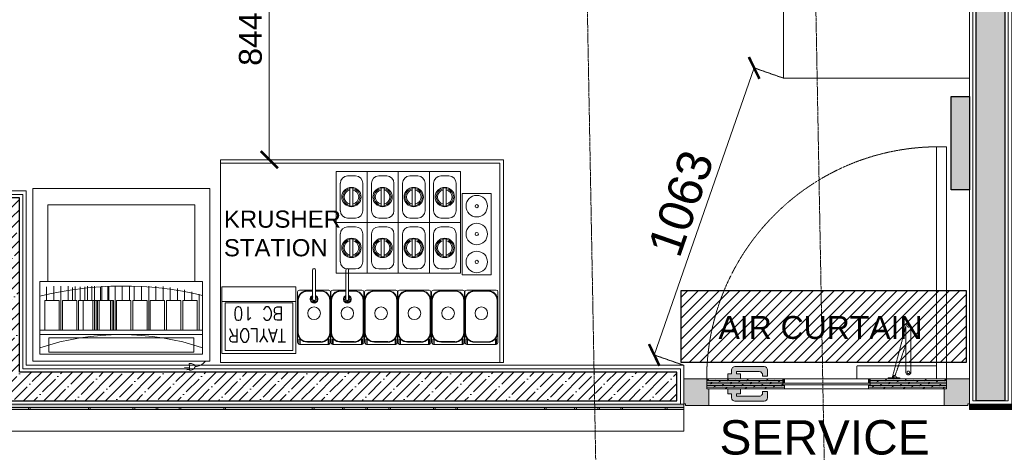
# Model space of a CAD drawing. Header units: millimetres. Extents: x 508219 to 745096, y 311341 to 352167.
# Tile 6 of 46: x 518030 to 521477, y 339304 to 340817. Entities that reach past the tile are written whole.
import ezdxf
from ezdxf.enums import TextEntityAlignment as Align

# ---------------------------------------------------------------- set-up
doc = ezdxf.new("R2010")
doc.units = ezdxf.units.MM
doc.header["$PDMODE"] = 34
for name, pattern in [('( Hidden )', [0.375, 0.25, -0.125]), ('ACAD_ISO02W100', [15, 12, -3]), ('DASHED2', [0.375, 0.25, -0.125])]:
    doc.linetypes.add(name, pattern=pattern)
doc.layers.get('0').update_dxf_attribs({"color": 252})
for name, color, linetype, lineweight in [('01_TEXT', 7, 'Continuous', 5), ('02_EQUIPMENT', 124, 'Continuous', 0), ('02_EQUIPMENT-TEXT', 7, 'Continuous', 0), ('A-Dimension', 42, 'Continuous', 9), ('A-DOOR', 8, 'Continuous', 9), ('A-WALL', 12, 'Continuous', 30), ('A-Wall Hatch', 8, 'Continuous', 5), ('A-WORK-COUNTER', 180, 'Continuous', 5), ('Facade Paneling', 10, 'Continuous', 5), ('PLASTER', 252, 'Continuous', 9), ('TILE', 44, 'Continuous', 0)]:
    doc.layers.add(name, color=color, linetype=linetype, lineweight=lineweight)
doc.layers.add('Air Curtain', color=7, linetype='Continuous', true_color=0xcc0000)
doc.layers.add('Beam', color=7, linetype='ACAD_ISO02W100', lineweight=13, true_color=0x3f7f00)
doc.layers.add('EQUIPMENT', color=103, linetype='Continuous')
doc.layers.add('FOH-Dimension', color=8, linetype='Continuous')
doc.styles.add('ABHI', font='ROMANS.shx', dxfattribs={"height": 10})
doc.styles.add('arr-1', font='arial.ttf')
doc.styles.add('PDF Arial', font='arial.ttf')
doc.styles.get("Standard").update_dxf_attribs({"font": 'arial.ttf'})
doc.dimstyles.new('DIM-60', dxfattribs={"dimtxt": 120, "dimasz": 60, "dimexe": 5, "dimexo": 0, "dimgap": 25, "dimtad": 1, "dimdec": 0, "dimzin": 0, "dimdsep": 46, "dimtxsty": 'Standard', "dimblk": 'ARCHTICK', "dimcen": 0.09, "dimclrd": 256, "dimclre": 252, "dimclrt": 256, "dimadec": 0, "dimazin": 0, "dimtfac": 1, "dimtdec": 0, "dimtofl": 0, "dimtmove": 0, "dimatfit": 3, "dimfxl": 0, "dimtolj": 1, "dimtzin": 0, "dimlwd": -1, "dimlwe": 0, "dimarcsym": 0})
pattern_1 = [(45, (-2916883.187, 194995.827), (-35.9210245, 35.9210245), []), (45, (-2916847.266, 194995.827), (-35.9210245, 35.9210245), [63.5, -12.7, 0, -12.7])]

# ---------------------------------------------------------------- blocks, each defined once
blk = doc.blocks.new('PPSIMCHNNEEE')
at = {"color": 0, "linetype": 'ByBlock', "lineweight": -2}
for p, q in [((48976.93, 22929.18, 0), (48976.83, 22930.11, 0)), ((48976.84, 22929.97, 0), (48977.24, 22930.02, 0)), ((48976.88, 22929.66, 0), (48977.58, 22929.73, 0)), ((48976.91, 22929.34, 0), (48977.3, 22929.38, 0)), ((48974.09, 22905.06, 0), (48974.09, 22928.86, 0)), ((48998.5, 22928.86, 0), (48974.09, 22928.86, 0)), ((48974.09, 22905.06, 0), (48974.09, 22928.86, 0)), ((48975.08, 22927.87, 0), (48975.08, 22917.89, 0)), ((48997.51, 22927.87, 0), (48975.08, 22927.87, 0)), ((48997.51, 22927.87, 0), (48997.51, 22917.89, 0)), ((48998.5, 22905.06, 0), (48998.5, 22928.86, 0)), ((48976.3, 22927.58, 0), (48996.29, 22927.58, 0)), ((48976.3, 22925.61, 0), (48976.3, 22927.58, 0)), ((48996.29, 22925.61, 0), (48996.29, 22927.58, 0)), ((48975.08, 22925.17, 0), (48997.51, 22925.17, 0)), ((48996.29, 22925.61, 0), (48976.3, 22925.61, 0)), ((48975.08, 22924.57, 0), (48997.51, 22924.57, 0)), ((48997.51, 22924.57, 0), (48975.08, 22924.57, 0)), ((48975.08, 22917.89, 0), (48997.51, 22917.89, 0)), ((48976.15, 22917.89, 0), (48976.15, 22907.3, 0)), ((48996.43, 22917.89, 0), (48996.43, 22907.3, 0)), ((48976.15, 22907.3, 0), (48996.43, 22907.3, 0)), ((48974.09, 22905.06, 0), (48998.5, 22905.06, 0))]:
    blk.add_line(p, q, dxfattribs=at)
at = {"color": 254, "linetype": 'ByBlock', "lineweight": -2, "true_color": 0xcccccc}
for p, q in [((48975.58, 22919.6, 0), (48975.58, 22924.57, 0)), ((48975.84, 22924.57, 0), (48975.84, 22920.48, 0)), ((48977.82, 22920.48, 0), (48977.82, 22924.57, 0)), ((48978.1, 22920.48, 0), (48978.1, 22924.57, 0)), ((48980.08, 22920.48, 0), (48980.08, 22924.57, 0)), ((48980.32, 22920.48, 0), (48980.32, 22924.57, 0)), ((48982.3, 22920.48, 0), (48982.3, 22924.57, 0)), ((48982.52, 22918.5, 0), (48982.52, 22924.57, 0)), ((48982.74, 22920.48, 0), (48982.74, 22924.57, 0)), ((48984.72, 22920.48, 0), (48984.72, 22924.57, 0)), ((48984.96, 22920.48, 0), (48984.96, 22924.57, 0)), ((48986.94, 22920.48, 0), (48986.94, 22924.57, 0)), ((48987.16, 22918.5, 0), (48987.16, 22924.57, 0)), ((48987.38, 22920.48, 0), (48987.38, 22924.57, 0)), ((48987.55, 22920.48, 0), (48987.55, 22924.57, 0)), ((48987.78, 22920.48, 0), (48987.78, 22924.57, 0)), ((48989.36, 22920.48, 0), (48989.36, 22924.57, 0)), ((48989.58, 22920.48, 0), (48989.58, 22924.57, 0)), ((48989.76, 22920.48, 0), (48989.76, 22924.57, 0)), ((48989.98, 22918.5, 0), (48989.98, 22924.57, 0)), ((48990.2, 22920.48, 0), (48990.2, 22924.57, 0)), ((48991.56, 22920.48, 0), (48991.56, 22924.57, 0)), ((48992.18, 22920.48, 0), (48992.18, 22924.57, 0)), ((48992.42, 22920.48, 0), (48992.42, 22924.57, 0)), ((48994.4, 22920.48, 0), (48994.4, 22924.57, 0)), ((48994.62, 22918.5, 0), (48994.62, 22924.57, 0)), ((48994.84, 22920.48, 0), (48994.84, 22924.57, 0)), ((48996.82, 22920.48, 0), (48996.82, 22924.57, 0)), ((48975.84, 22920.48, 0), (48977.82, 22920.48, 0)), ((48976.57, 22919.3, 0), (48976.57, 22920.48, 0)), ((48977.56, 22919.04, 0), (48977.56, 22920.48, 0)), ((48978.1, 22920.48, 0), (48980.08, 22920.48, 0)), ((48978.55, 22918.84, 0), (48978.55, 22920.48, 0)), ((48979.54, 22918.68, 0), (48979.54, 22920.48, 0)), ((48979.54, 22918.99, 0), (48979.54, 22920.48, 0)), ((48980.32, 22920.48, 0), (48982.3, 22920.48, 0)), ((48980.54, 22918.57, 0), (48980.54, 22920.48, 0)), ((48981.53, 22918.51, 0), (48981.53, 22920.48, 0)), ((48984.72, 22920.48, 0), (48982.74, 22920.48, 0)), ((48983.51, 22918.53, 0), (48983.51, 22920.48, 0)), ((48984.5, 22918.61, 0), (48984.5, 22920.48, 0)), ((48984.96, 22920.48, 0), (48986.94, 22920.48, 0)), ((48985.18, 22918.57, 0), (48985.18, 22920.48, 0)), ((48986.17, 22918.51, 0), (48986.17, 22920.48, 0)), ((48989.36, 22920.48, 0), (48987.38, 22920.48, 0)), ((48991.56, 22920.48, 0), (48987.55, 22920.48, 0)), ((48987.78, 22920.48, 0), (48989.76, 22920.48, 0)), ((48988, 22918.57, 0), (48988, 22920.48, 0)), ((48988.15, 22918.53, 0), (48988.15, 22920.48, 0)), ((48988.99, 22918.51, 0), (48988.99, 22920.48, 0)), ((48989.14, 22918.61, 0), (48989.14, 22920.48, 0)), ((48991.56, 22920.48, 0), (48989.58, 22920.48, 0)), ((48992.18, 22920.48, 0), (48990.2, 22920.48, 0)), ((48990.35, 22918.53, 0), (48990.35, 22920.48, 0)), ((48990.97, 22918.53, 0), (48990.97, 22920.48, 0)), ((48991.34, 22918.61, 0), (48991.34, 22920.48, 0)), ((48991.97, 22918.61, 0), (48991.97, 22920.48, 0)), ((48992.42, 22920.48, 0), (48994.4, 22920.48, 0)), ((48992.64, 22918.57, 0), (48992.64, 22920.48, 0)), ((48993.01, 22918.68, 0), (48993.01, 22920.48, 0)), ((48993.01, 22918.99, 0), (48993.01, 22920.48, 0)), ((48993.63, 22918.51, 0), (48993.63, 22920.48, 0)), ((48996.82, 22920.48, 0), (48994.84, 22920.48, 0)), ((48995.61, 22918.53, 0), (48995.61, 22920.48, 0)), ((48996.6, 22918.61, 0), (48996.6, 22920.48, 0))]:
    blk.add_line(p, q, dxfattribs=at)
at = {"color": 0, "linetype": 'ByBlock', "lineweight": -2, "elevation": 0}
blk.add_lwpolyline([(48976.83, 22930.11, 0.063324), (48976.54, 22930.04, 0.07639), (48976.32, 22929.91, 0.107132), (48976.17, 22929.73, 0.14755), (48976.13, 22929.56, 0.14755), (48976.2, 22929.4, 0.107132), (48976.39, 22929.26, 0.07639), (48976.63, 22929.18, 0.063324), (48976.93, 22929.18, 0.063324)], format="xyb", dxfattribs=at)
at = {"color": 0, "linetype": 'ByBlock', "lineweight": -2}
for centre, radius, start, end in [((48976.15, 22927.82, 0), 1.75, 90.5583, 143.148), ((48986.02, 22965.98, 0), 47.48, 256.6872, 284.0051)]:
    blk.add_arc(centre, radius, start, end, dxfattribs=at)
at = {"color": 254, "linetype": 'ByBlock', "lineweight": -2, "true_color": 0xcccccc}
blk.add_arc((48986.29, 22960.45, 0), 35.28, 251.4696, 288.5304, dxfattribs=at)
blk = doc.blocks.new('A$C02B52704')
at = {"lineweight": 13}
for p, q in [((-4.3, 7.01), (0, 7.01)), ((-4.3, 0), (-4.3, 7.01)), ((0, 7.01), (0, 0)), ((-2.71, 6.41), (-1.59, 6.41)), ((-3.71, 1.59), (-3.71, 5.42)), ((-2.38, 4.75), (-2.38, 2.26)), ((-1.96, 4.75), (-1.96, 2.26)), ((-0.6, 5.42), (-0.6, 1.59)), ((-4.3, 0), (0, 0)), ((-2.71, 0.6), (-1.59, 0.6))]:
    blk.add_line(p, q, dxfattribs=at)
blk.add_circle((-2.17, 3.51), 1.34, dxfattribs=at)
for centre, radius, start, end in [((-2.71, 5.42), 0.996, 90, 180), ((-1.59, 5.42), 0.996, 0, 90), ((-2.17, 3.51), 1.18, 100.2866, 259.7134), ((-2.17, 3.51), 1.01, 102.0247, 257.9753), ((-2.17, 3.51), 1.26, 80.4059, 99.5941), ((-2.17, 3.51), 1.18, 280.2866, 79.7134), ((-2.17, 3.51), 1.01, 282.0247, 77.9753), ((-2.71, 1.59), 0.996, 180, 270), ((-2.17, 3.51), 1.26, 260.4059, 279.5941), ((-1.59, 1.59), 0.996, 270, 0)]:
    blk.add_arc(centre, radius, start, end, dxfattribs=at)
blk = doc.blocks.new('krusherrst')
at = {"linetype": 'Continuous'}
for p, q in [((65785.07, -4720.51, 0), (65823.59, -4720.51, 0)), ((65823.59, -4720.51, 0), (65823.59, -4747.92, 0)), ((65797.79, -4739.23, 0), (65797.79, -4735.17, 0)), ((65798.17, -4739.23, 0), (65798.17, -4735.17, 0)), ((65802.38, -4739.23, 0), (65802.38, -4735.17, 0)), ((65802.75, -4739.23, 0), (65802.75, -4735.17, 0)), ((65795.71, -4745.19, 0), (65795.71, -4738.22, 0)), ((65795.96, -4737.97, 0), (65797.79, -4737.97, 0)), ((65797.79, -4738.05, 0), (65797.06, -4738.05, 0)), ((65797.79, -4738.12, 0), (65797.06, -4738.12, 0)), ((65798.17, -4737.97, 0), (65800, -4737.97, 0)), ((65798.9, -4738.05, 0), (65798.17, -4738.05, 0)), ((65798.9, -4738.12, 0), (65798.17, -4738.12, 0)), ((65800.25, -4738.22, 0), (65800.25, -4745.19, 0)), ((65800.3, -4745.19, 0), (65800.3, -4738.22, 0)), ((65800.55, -4737.97, 0), (65802.38, -4737.97, 0)), ((65802.38, -4738.05, 0), (65801.65, -4738.05, 0)), ((65802.38, -4738.12, 0), (65801.65, -4738.12, 0)), ((65802.75, -4737.97, 0), (65804.59, -4737.97, 0)), ((65803.49, -4738.05, 0), (65802.75, -4738.05, 0)), ((65803.49, -4738.12, 0), (65802.75, -4738.12, 0)), ((65804.84, -4738.22, 0), (65804.84, -4745.19, 0)), ((65804.95, -4745.19, 0), (65804.95, -4738.22, 0)), ((65805.2, -4737.97, 0), (65809.24, -4737.97, 0)), ((65808.14, -4738.05, 0), (65806.3, -4738.05, 0)), ((65808.14, -4738.12, 0), (65806.3, -4738.12, 0)), ((65809.49, -4738.22, 0), (65809.49, -4745.19, 0)), ((65809.54, -4745.19, 0), (65809.54, -4738.22, 0)), ((65809.78, -4737.97, 0), (65813.83, -4737.97, 0)), ((65812.73, -4738.05, 0), (65810.89, -4738.05, 0)), ((65812.73, -4738.12, 0), (65810.89, -4738.12, 0)), ((65814.08, -4738.22, 0), (65814.08, -4745.19, 0)), ((65814.18, -4745.19, 0), (65814.18, -4738.22, 0)), ((65814.43, -4737.97, 0), (65818.48, -4737.97, 0)), ((65817.38, -4738.05, 0), (65815.53, -4738.05, 0)), ((65817.38, -4738.12, 0), (65815.53, -4738.12, 0)), ((65818.73, -4738.22, 0), (65818.73, -4745.19, 0)), ((65818.77, -4745.19, 0), (65818.77, -4738.22, 0)), ((65819.02, -4737.97, 0), (65823.07, -4737.97, 0)), ((65821.97, -4738.05, 0), (65820.12, -4738.05, 0)), ((65821.97, -4738.12, 0), (65820.12, -4738.12, 0)), ((65823.32, -4738.22, 0), (65823.32, -4745.19, 0)), ((65795.46, -4739.53, 0), (65785.26, -4739.53, 0)), ((65795.74, -4739.36, 0), (65795.74, -4743.83, 0)), ((65795.81, -4739.36, 0), (65795.81, -4743.83, 0)), ((65800.15, -4743.83, 0), (65800.15, -4739.36, 0)), ((65800.22, -4743.83, 0), (65800.22, -4739.36, 0)), ((65800.32, -4739.36, 0), (65800.32, -4743.83, 0)), ((65800.39, -4739.36, 0), (65800.39, -4743.83, 0)), ((65804.74, -4743.83, 0), (65804.74, -4739.36, 0)), ((65804.81, -4743.83, 0), (65804.81, -4739.36, 0)), ((65804.97, -4739.36, 0), (65804.97, -4743.83, 0)), ((65805.04, -4739.36, 0), (65805.04, -4743.83, 0)), ((65809.39, -4743.83, 0), (65809.39, -4739.36, 0)), ((65809.46, -4743.83, 0), (65809.46, -4739.36, 0)), ((65809.56, -4739.36, 0), (65809.56, -4743.83, 0)), ((65809.63, -4739.36, 0), (65809.63, -4743.83, 0)), ((65813.98, -4743.83, 0), (65813.98, -4739.36, 0)), ((65814.05, -4743.83, 0), (65814.05, -4739.36, 0)), ((65814.21, -4739.36, 0), (65814.21, -4743.83, 0)), ((65814.28, -4739.36, 0), (65814.28, -4743.83, 0)), ((65818.63, -4743.83, 0), (65818.63, -4739.36, 0)), ((65818.7, -4743.83, 0), (65818.7, -4739.36, 0)), ((65818.8, -4739.37, 0), (65818.8, -4743.83, 0)), ((65818.87, -4739.37, 0), (65818.87, -4743.83, 0)), ((65823.22, -4743.83, 0), (65823.22, -4739.37, 0)), ((65823.29, -4743.83, 0), (65823.29, -4739.37, 0)), ((65795.89, -4744.73, 0), (65796.05, -4744.73, 0)), ((65795.89, -4744.73, 0), (65795.89, -4745.44, 0)), ((65800, -4745.44, 0), (65795.96, -4745.44, 0)), ((65796.05, -4745.44, 0), (65796.05, -4744.73, 0)), ((65797.06, -4745.07, 0), (65798.9, -4745.07, 0)), ((65797.06, -4745.14, 0), (65798.9, -4745.14, 0)), ((65799.91, -4745.44, 0), (65799.91, -4744.73, 0)), ((65799.91, -4744.73, 0), (65800.07, -4744.73, 0)), ((65800.07, -4744.73, 0), (65800.07, -4745.44, 0)), ((65800.48, -4744.73, 0), (65800.64, -4744.73, 0)), ((65800.48, -4744.73, 0), (65800.48, -4745.44, 0)), ((65804.59, -4745.44, 0), (65800.55, -4745.44, 0)), ((65800.64, -4745.44, 0), (65800.64, -4744.73, 0)), ((65801.65, -4745.07, 0), (65803.49, -4745.07, 0)), ((65801.65, -4745.14, 0), (65803.49, -4745.14, 0)), ((65804.5, -4745.44, 0), (65804.5, -4744.73, 0)), ((65804.5, -4744.73, 0), (65804.66, -4744.73, 0)), ((65804.66, -4744.73, 0), (65804.66, -4745.44, 0)), ((65805.13, -4744.73, 0), (65805.29, -4744.73, 0)), ((65805.13, -4744.73, 0), (65805.13, -4745.44, 0)), ((65809.24, -4745.44, 0), (65805.2, -4745.44, 0)), ((65805.29, -4745.44, 0), (65805.29, -4744.73, 0)), ((65806.3, -4745.07, 0), (65808.14, -4745.07, 0)), ((65806.3, -4745.14, 0), (65808.14, -4745.14, 0)), ((65809.15, -4745.44, 0), (65809.15, -4744.73, 0)), ((65809.15, -4744.73, 0), (65809.31, -4744.73, 0)), ((65809.31, -4744.73, 0), (65809.31, -4745.44, 0)), ((65809.72, -4744.73, 0), (65809.88, -4744.73, 0)), ((65809.72, -4744.73, 0), (65809.72, -4745.44, 0)), ((65813.83, -4745.44, 0), (65809.78, -4745.44, 0)), ((65809.88, -4745.44, 0), (65809.88, -4744.73, 0)), ((65810.89, -4745.07, 0), (65812.73, -4745.07, 0)), ((65810.89, -4745.14, 0), (65812.73, -4745.14, 0)), ((65813.74, -4745.44, 0), (65813.74, -4744.73, 0)), ((65813.74, -4744.73, 0), (65813.89, -4744.73, 0)), ((65813.89, -4744.73, 0), (65813.89, -4745.44, 0)), ((65814.37, -4744.73, 0), (65814.53, -4744.73, 0)), ((65814.37, -4744.73, 0), (65814.37, -4745.44, 0)), ((65818.48, -4745.44, 0), (65814.43, -4745.44, 0)), ((65814.53, -4745.44, 0), (65814.53, -4744.73, 0)), ((65815.53, -4745.07, 0), (65817.38, -4745.07, 0)), ((65815.53, -4745.14, 0), (65817.38, -4745.14, 0)), ((65818.39, -4745.44, 0), (65818.39, -4744.73, 0)), ((65818.39, -4744.73, 0), (65818.54, -4744.73, 0)), ((65818.54, -4744.73, 0), (65818.54, -4745.44, 0)), ((65818.96, -4744.74, 0), (65819.12, -4744.74, 0)), ((65818.96, -4744.74, 0), (65818.96, -4745.44, 0)), ((65823.07, -4745.44, 0), (65819.02, -4745.44, 0)), ((65819.12, -4745.44, 0), (65819.12, -4744.74, 0)), ((65820.12, -4745.08, 0), (65821.97, -4745.08, 0)), ((65820.12, -4745.15, 0), (65821.97, -4745.15, 0)), ((65822.98, -4745.44, 0), (65822.98, -4744.74, 0)), ((65822.98, -4744.74, 0), (65823.13, -4744.74, 0)), ((65823.13, -4744.74, 0), (65823.13, -4745.44, 0))]:
    blk.add_line(p, q, dxfattribs=at)
at = {"linetype": 'Continuous', "elevation": 0}
for points in [[(65785.07, -4747.92), (65824.08, -4747.92), (65824.08, -4720.03), (65785.07, -4720.03)], [(65801.01, -4735.65), (65818.16, -4735.65), (65818.16, -4721.66), (65801.01, -4721.66)], [(65818.38, -4735.85), (65822.38, -4735.85), (65822.38, -4724.66), (65818.38, -4724.66)], [(65795.46, -4737.52), (65785.26, -4737.52), (65785.26, -4746.72), (65795.46, -4746.72)], [(65795.07, -4746.29), (65785.74, -4746.29), (65785.74, -4739.73), (65795.07, -4739.73)]]:
    blk.add_lwpolyline(points, close=True, dxfattribs=at)
at = {"linetype": 'Continuous', "lineweight": 0}
for centre, radius in [((65820.41, -4726.41, 0), 1.48), ((65820.41, -4726.41, 0), 0.219), ((65820.41, -4730.25, 0), 0.219)]:
    blk.add_circle(centre, radius, dxfattribs=at)
at = {"linetype": 'Continuous'}
for centre, radius in [((65820.41, -4730.25, 0), 1.48), ((65820.41, -4734.09, 0), 1.48), ((65820.41, -4734.09, 0), 0.219), ((65797.98, -4741.16, 0), 0.872), ((65802.57, -4741.16, 0), 0.872), ((65807.22, -4741.16, 0), 0.872), ((65811.81, -4741.16, 0), 0.872), ((65816.45, -4741.16, 0), 0.872), ((65821.04, -4741.16, 0), 0.872)]:
    blk.add_circle(centre, radius, dxfattribs=at)
for centre, radius, start, end in [((65797.98, -4735.18, 0), 0.187, 355.8203, 184.1797), ((65802.57, -4735.18, 0), 0.187, 355.8203, 184.1797), ((65795.96, -4738.22, 0), 0.249, 90, 180), ((65797.06, -4739.37, 0), 1.32, 89.9558, 179.7412), ((65797.06, -4739.37, 0), 1.25, 89.9533, 179.7267), ((65797.98, -4739.23, 0), 0.537, 110.3002, 69.5864), ((65797.98, -4739.23, 0), 0.467, 113.5248, 66.3417), ((65797.98, -4739.23, 0), 0.327, 124.7587, 55.0284), ((65798.9, -4739.36, 0), 1.32, 0, 90), ((65798.9, -4739.36, 0), 1.25, 0, 90), ((65800, -4738.22, 0), 0.249, 0, 90), ((65800.55, -4738.22, 0), 0.249, 90, 180), ((65801.65, -4739.37, 0), 1.32, 89.9558, 179.7412), ((65801.65, -4739.37, 0), 1.25, 89.9533, 179.7267), ((65802.57, -4739.23, 0), 0.537, 110.3002, 69.5864), ((65802.57, -4739.23, 0), 0.467, 113.5248, 66.3417), ((65802.57, -4739.23, 0), 0.327, 124.7587, 55.0284), ((65803.49, -4739.36, 0), 1.32, 0, 90), ((65803.49, -4739.36, 0), 1.25, 0, 90), ((65804.59, -4738.22, 0), 0.249, 0, 90), ((65805.2, -4738.22, 0), 0.249, 90, 180), ((65806.3, -4739.37, 0), 1.32, 89.9558, 179.7412), ((65806.3, -4739.37, 0), 1.25, 89.9533, 179.7267), ((65808.14, -4739.36, 0), 1.32, 0, 90), ((65808.14, -4739.36, 0), 1.25, 0, 90), ((65809.24, -4738.22, 0), 0.249, 0, 90), ((65809.78, -4738.22, 0), 0.249, 90, 180), ((65810.88, -4739.37, 0), 1.32, 89.9558, 179.7412), ((65810.88, -4739.37, 0), 1.25, 89.9533, 179.7267), ((65812.73, -4739.36, 0), 1.32, 0, 90), ((65812.73, -4739.36, 0), 1.25, 0, 90), ((65813.83, -4738.22, 0), 0.249, 0, 90), ((65814.43, -4738.22, 0), 0.249, 90, 180), ((65815.53, -4739.37, 0), 1.32, 89.9558, 179.7412), ((65815.53, -4739.37, 0), 1.25, 89.9533, 179.7267), ((65817.38, -4739.36, 0), 1.32, 0, 90), ((65817.38, -4739.36, 0), 1.25, 0, 90), ((65818.48, -4738.22, 0), 0.249, 0, 90), ((65819.02, -4738.22, 0), 0.249, 90, 180), ((65820.12, -4739.37, 0), 1.32, 89.9558, 179.7412), ((65820.12, -4739.37, 0), 1.25, 89.9533, 179.7267), ((65821.97, -4739.37, 0), 1.32, 0, 90), ((65821.97, -4739.37, 0), 1.25, 0, 90), ((65823.07, -4738.22, 0), 0.249, 0, 90), ((65797.98, -4739.23, 0), 0.187, 174.0878, 0), ((65802.57, -4739.23, 0), 0.187, 174.0878, 0), ((65797.06, -4743.82, 0), 1.32, 180.2588, 270.0442), ((65797.06, -4743.82, 0), 1.25, 180.2733, 270.0467), ((65798.9, -4743.83, 0), 1.32, 270, 0), ((65798.9, -4743.83, 0), 1.25, 270, 0), ((65801.65, -4743.82, 0), 1.32, 180.2588, 270.0442), ((65801.65, -4743.82, 0), 1.25, 180.2733, 270.0467), ((65803.49, -4743.83, 0), 1.32, 270, 0), ((65803.49, -4743.83, 0), 1.25, 270, 0), ((65806.3, -4743.82, 0), 1.32, 180.2588, 270.0442), ((65806.3, -4743.82, 0), 1.25, 180.2733, 270.0467), ((65808.14, -4743.83, 0), 1.32, 270, 0), ((65808.14, -4743.83, 0), 1.25, 270, 0), ((65810.88, -4743.82, 0), 1.32, 180.2588, 270.0442), ((65810.88, -4743.82, 0), 1.25, 180.2733, 270.0467), ((65812.73, -4743.83, 0), 1.32, 270, 0), ((65812.73, -4743.83, 0), 1.25, 270, 0), ((65815.53, -4743.82, 0), 1.32, 180.2588, 270.0442), ((65815.53, -4743.82, 0), 1.25, 180.2733, 270.0467), ((65817.38, -4743.83, 0), 1.32, 270, 0), ((65817.38, -4743.83, 0), 1.25, 270, 0), ((65820.12, -4743.83, 0), 1.32, 180.2588, 270.0442), ((65820.12, -4743.83, 0), 1.25, 180.2733, 270.0467), ((65821.97, -4743.83, 0), 1.32, 270, 0), ((65821.97, -4743.83, 0), 1.25, 270, 0), ((65795.96, -4745.19, 0), 0.249, 180, 270), ((65800, -4745.19, 0), 0.249, 270, 0), ((65800.55, -4745.19, 0), 0.249, 180, 270), ((65804.59, -4745.19, 0), 0.249, 270, 0), ((65805.2, -4745.19, 0), 0.249, 180, 270), ((65809.24, -4745.19, 0), 0.249, 270, 0), ((65809.78, -4745.19, 0), 0.249, 180, 270), ((65813.83, -4745.19, 0), 0.249, 270, 0), ((65814.43, -4745.19, 0), 0.249, 180, 270), ((65818.48, -4745.19, 0), 0.249, 270, 0), ((65819.02, -4745.19, 0), 0.249, 180, 270), ((65823.07, -4745.19, 0), 0.249, 270, 0)]:
    blk.add_arc(centre, radius, start, end, dxfattribs=at)
at = {"linetype": 'Continuous', "xscale": -0.9962931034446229, "yscale": 0.9962931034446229, "zscale": 0.9962931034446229, "rotation": 180}
for p in [(65805.3, -4721.66, 0), (65809.59, -4721.66, 0), (65813.88, -4721.66, 0), (65818.16, -4721.66, 0), (65805.3, -4728.66, 0), (65809.59, -4728.66, 0), (65813.88, -4728.66, 0), (65818.16, -4728.66, 0)]:
    blk.add_blockref('A$C02B52704', p, dxfattribs=at)
at = {"linetype": 'Continuous', "style": 'ABHI', "width": 0.9}
for s, p in [('BC 10', (65790.32, -4741.21, 0)), ('TAYLOR ', (65789.57, -4744.22, 0))]:
    blk.add_text(s, height=1.842, rotation=180, dxfattribs=at).set_placement(p, align=Align.MIDDLE_CENTER)
blk = doc.blocks.new('DIRTY DISH LANDING')
blk.add_lwpolyline([(0, 0), (-22, 0), (-22, -25.61), (0, -25.61)], close=True)
blk = doc.blocks.new('_ArchTick')
at = {"color": 0, "linetype": 'ByBlock', "const_width": 0.15}
blk.add_lwpolyline([(-0.5, -0.5), (0.5, 0.5)], dxfattribs=at)
blk = doc.blocks.new('*D254')
at = {"layer": 'A-Dimension', "transparency": 16777216}
blk.add_line((520251.2, 339644.1), (520600.9, 340648.2), dxfattribs=at)
at = {"layer": 'A-Dimension', "color": 252, "linetype": '( Hidden )', "lineweight": 0, "transparency": 16777216}
for p, q in [((520704.2, 340612.2), (520596.1, 340649.9)), ((520354.6, 339608.2), (520246.5, 339645.8))]:
    blk.add_line(p, q, dxfattribs=at)
at = {"layer": 'DEFPOINTS', "color": 0, "transparency": 16777216}
for p in [(520600.9, 340648.2), (520704.2, 340612.2), (520354.6, 339608.2)]:
    blk.add_point(p, dxfattribs=at)
at = {"layer": 'A-Dimension', "transparency": 16777216, "xscale": 60, "yscale": 60, "zscale": 60}
for p, rotation in [((520600.9, 340648.2), 70.80205844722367), ((520251.2, 339644.1), 250.8020584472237)]:
    blk.add_blockref('_ArchTick', p, dxfattribs=dict(at, rotation=rotation))
at = {"layer": 'A-Dimension', "transparency": 16777216, "insert": (520344.5, 340174.6), "char_height": 120, "attachment_point": 5, "rotation": 70.8021}
blk.add_mtext('\\A1;1063', dxfattribs=at)
blk = doc.blocks.new('door closer')
at = {"color": 14, "linetype": 'DASHED2', "lineweight": 9, "ltscale": 0.5}
for p, q in [((10736.43, -3996.01), (10716.43, -3996.01)), ((10716.43, -3996.01), (10716.43, -3999.19)), ((10727.44, -3996.77), (10724.13, -4009.27)), ((10726.86, -3996.83), (10724.13, -4004.67)), ((10725.64, -3996.14), (10725.64, -3996.01)), ((10728.52, -3996.26), (10725.76, -3996.26)), ((10728.64, -3996.14), (10728.64, -3996.01)), ((10736.43, -3999.19), (10736.43, -3996.01)), ((10716.55, -3999.31), (10736.31, -3999.31)), ((10722.88, -3999.31), (10722.88, -3997.66)), ((10722.88, -3999.31), (10722.88, -4009.19)), ((10724.13, -3999.31), (10724.13, -3997.66)), ((10724.13, -4009.19), (10724.13, -3999.31))]:
    blk.add_line(p, q, dxfattribs=at)
for centre, radius in [((10723.51, -3997.66), 0.338), ((10727.21, -3996.64), 0.123), ((10723.51, -4009.19), 0.214)]:
    blk.add_circle(centre, radius, dxfattribs=at)
for centre, radius, start, end in [((10723.51, -3997.66), 0.625, 360, 180), ((10725.76, -3996.14), 0.12, 180, 270), ((10717.05, -4005.46), 13.03, 41.9275, 44.9169), ((10727.11, -3996.33), 0.562, 229.3399, 295.6856), ((10727.25, -3996.61), 0.25, 295.6856, 334.162), ((10726.83, -3996.41), 0.711, 334.162, 5.5837), ((10728.32, -3996.27), 0.78, 179.2294, 185.0234), ((10728.52, -3996.14), 0.12, 270, 0), ((10716.55, -3999.19), 0.12, 180, 270), ((10736.31, -3999.19), 0.12, 270, 0), ((10723.51, -4009.19), 0.625, 180, 0)]:
    blk.add_arc(centre, radius, start, end, dxfattribs=at)
blk = doc.blocks.new('A$C68A023B9')
at = {"layer": '01_TEXT', "ltscale": 2}
h = blk.add_hatch(color=253, dxfattribs=at)
h.set_gradient(color1=(173, 173, 173), one_color=1, tint=1, name='SPHERICAL')
edge = h.paths.add_edge_path()
edge.add_arc((4.75, 1.25), 0.5, 270, 381.737)
edge.add_line((5.22, 1.44), (6, 1.44))
edge.add_line((6, 1.44), (6, 0.75))
edge.add_line((6, 0.75), (6, 0.5))
edge.add_arc((5.5, 0.5), 0.5, -90, 0, ccw=False)
edge.add_line((5.5, 0), (1.09, 0))
edge.add_arc((1.09, 0.5), 0.5, 180, 270, ccw=False)
edge.add_line((0.59, 0.5), (0.59, 0.75))
edge.add_line((0.59, 0.75), (0.59, 1.1))
edge.add_line((0.59, 1.1), (0, 1.1))
edge.add_line((0, 1.1), (0, 1.85))
edge.add_line((0, 1.85), (1.94, 1.85))
edge.add_line((1.94, 1.85), (1.94, 1.1))
edge.add_line((1.94, 1.1), (1.34, 1.1))
edge.add_line((1.34, 1.1), (1.34, 0.75))
edge.add_line((1.34, 0.75), (4.75, 0.75))
blk.add_lwpolyline([(4.75, 0.75, 0.530238), (5.22, 1.44), (6, 1.44), (6, 0.75), (6, 0.5, -0.414214), (5.5, 0), (1.09, 0, -0.414214), (0.59, 0.5), (0.59, 0.75), (0.59, 1.1), (0, 1.1), (0, 1.85), (1.94, 1.85), (1.94, 1.1), (1.34, 1.1), (1.34, 0.75)], format="xyb", close=True, dxfattribs=at)
blk = doc.blocks.new('STORE ROOM DOOR')
at = {"layer": '01_TEXT', "ltscale": 100}
h = blk.add_hatch(dxfattribs=at)
h.set_pattern_fill('DOTS', color=256, scale=58.874347, style=0)
h.set_pattern_definition([(180, (-8687243.8554, 297332.053), (-1.8398233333, 3.6796466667), [0, -3.6796466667])])
h.paths.add_polyline_path([(1212844, 1245175), (1212837.2, 1245175), (1212837.2, 1245204.6), (1212769, 1245204.6), (1212769, 1245130.6), (1212773.9, 1245130.6), (1212773.9, 1245125.6), (1212844, 1245125.6)])
h.paths.add_polyline_path([(1213544.5, 1245175), (1213551.3, 1245175), (1213551.3, 1245204.7), (1213619.5, 1245204.7), (1213619.5, 1245130.6), (1213614.5, 1245130.6), (1213614.5, 1245125.7), (1213544.5, 1245125.7)])
at = {"layer": '01_TEXT', "lineweight": 9, "ltscale": 100}
h = blk.add_hatch(dxfattribs=at)
h.set_pattern_fill('DOLMIT', color=251, scale=19.624782, style=0)
h.set_pattern_definition([(0, (-8687997.237, 297395.8334), (0, 4.9061955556), []), (45, (-8687997.237, 297395.833), (-9.812391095, 9.812391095), [6.938408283, -13.876834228])])
h.paths.add_polyline_path([(1213069.3, 1245175), (1213069.3, 1245187.3), (1213064.4, 1245187.3), (1213064.4, 1245204.6), (1212837.2, 1245204.6), (1212837.2, 1245175)])
h.paths.add_polyline_path([(1213319.2, 1245175), (1213319.2, 1245187.3), (1213324.1, 1245187.3), (1213324.1, 1245204.6), (1213551.3, 1245204.7), (1213551.3, 1245175)])
at = {"layer": '01_TEXT', "ltscale": 100}
for p, q in [((1213069.3, 1245204.6), (1213064.4, 1245192.3)), ((1213064.4, 1245204.6), (1213069.3, 1245192.3)), ((1213319.2, 1245204.6), (1213324.1, 1245192.3)), ((1213324.1, 1245204.6), (1213319.2, 1245192.3))]:
    blk.add_line(p, q, dxfattribs=at)
at = {"layer": '01_TEXT', "color": 251, "lineweight": 15, "ltscale": 100}
for p, q in [((1213319.2, 1245204.6), (1213069.3, 1245204.6)), ((1213319.2, 1245175), (1213069.3, 1245175))]:
    blk.add_line(p, q, dxfattribs=at)
at = {"layer": '01_TEXT', "color": 32, "ltscale": 0.3}
blk.add_line((1212844, 1245125.6), (1213544.5, 1245125.6), dxfattribs=at)
at = {"layer": '01_TEXT', "color": 251, "linetype": 'DASHED2'}
blk.add_lwpolyline([(1213551.3, 1245204.7), (1213551.3, 1245895.1), (1213521.6, 1245895.1), (1213521.6, 1245204.7)], close=True, dxfattribs=at)
at = {"layer": '01_TEXT', "ltscale": 100}
for points in [[(1212844, 1245175), (1212837.2, 1245175), (1212837.2, 1245204.6), (1212769, 1245204.6), (1212769, 1245130.6), (1212773.9, 1245130.6), (1212773.9, 1245125.6), (1212844, 1245125.6)], [(1213069.3, 1245192.3), (1213064.4, 1245192.3), (1213064.4, 1245204.6), (1213069.3, 1245204.6)], [(1213319.2, 1245192.3), (1213324.1, 1245192.3), (1213324.1, 1245204.6), (1213319.2, 1245204.6)], [(1213544.5, 1245175), (1213551.3, 1245175), (1213551.3, 1245204.7), (1213619.5, 1245204.7), (1213619.5, 1245130.6), (1213614.5, 1245130.6), (1213614.5, 1245125.7), (1213544.5, 1245125.7)]]:
    blk.add_lwpolyline(points, close=True, dxfattribs=at)
for points in [[(1213069.3, 1245175), (1213069.3, 1245187.3), (1213064.4, 1245187.3), (1213064.4, 1245204.6), (1212837.2, 1245204.6), (1212837.2, 1245175), (1213069.3, 1245175)], [(1213319.2, 1245175), (1213319.2, 1245187.3), (1213324.1, 1245187.3), (1213324.1, 1245204.6), (1213551.3, 1245204.7), (1213551.3, 1245175), (1213319.2, 1245175)]]:
    blk.add_lwpolyline(points, dxfattribs=at)
at = {"layer": '01_TEXT', "lineweight": 18, "ltscale": 2}
blk.add_lwpolyline([(1213324.1, 1245187.3), (1213064.4, 1245187.3), (1213064.4, 1245192.3), (1213324.1, 1245192.3)], close=True, dxfattribs=at)
at = {"layer": '01_TEXT'}
blk.add_lwpolyline([(1213614.5, 1245125.7), (1213609.6, 1245125.7)], dxfattribs=at)
at = {"layer": '01_TEXT', "color": 251, "linetype": 'DASHED2'}
blk.add_arc((1213527.7, 1245204.6), 690.5, 90.5051, 180, dxfattribs=at)
at = {"layer": '01_TEXT', "xscale": 11.84344983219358, "yscale": 11.84344983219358, "zscale": 11.84344983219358, "rotation": 180}
blk.add_blockref('door closer', (1340441.1, 1197878.1), dxfattribs=at)
at = {"layer": '01_TEXT', "ltscale": 50, "xscale": -19.73908305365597, "yscale": 19.73908305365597, "zscale": 19.73908305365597, "rotation": 180}
blk.add_blockref('A$C68A023B9', (1212899.9, 1245241.2), dxfattribs=at)
at = {"layer": '01_TEXT', "ltscale": 50, "xscale": 19.73908305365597, "yscale": 19.73908305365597, "zscale": 19.73908305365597}
blk.add_blockref('A$C68A023B9', (1212899.9, 1245138.4), dxfattribs=at)
blk = doc.blocks.new('*D275')
at = {"layer": 'A-Dimension', "color": 252, "linetype": '( Hidden )', "lineweight": 0, "transparency": 16777216}
for p, q in [((518921.1, 341170.9), (518898.5, 341170.9)), ((518921.1, 340326.9), (518898.5, 340326.9))]:
    blk.add_line(p, q, dxfattribs=at)
at = {"layer": 'A-Dimension', "transparency": 16777216}
blk.add_line((518903.5, 341170.9), (518903.5, 340326.9), dxfattribs=at)
at = {"layer": 'DEFPOINTS', "color": 0, "transparency": 16777216}
for p in [(518921.1, 341170.9), (518903.5, 340326.9), (518921.1, 340326.9, 0)]:
    blk.add_point(p, dxfattribs=at)
at = {"layer": 'A-Dimension', "transparency": 16777216, "xscale": 60, "yscale": 60, "zscale": 60}
for p, rotation in [((518903.5, 341170.9), 90), ((518903.5, 340326.9), 270)]:
    blk.add_blockref('_ArchTick', p, dxfattribs=dict(at, rotation=rotation))
at = {"layer": 'A-Dimension', "transparency": 16777216, "insert": (518837.7, 340748.9), "char_height": 80, "attachment_point": 5, "rotation": 90}
blk.add_mtext('\\A1;844', dxfattribs=at)

msp = doc.modelspace()

# ---------------------------------------------------------------- hatches: boundary and pattern name
at = {"layer": 'A-Wall Hatch', "ltscale": 0.25}
h = msp.add_hatch(dxfattribs=at)
h.set_pattern_fill('ANSI35', color=256, scale=8)
h.set_pattern_definition(pattern_1)
h.paths.add_polyline_path([(521478.56388, 346534.5221), (521478.56388, 339484.16175), (521378.56405, 339484.16175), (521378.60966, 346533.72378)])
h = msp.add_hatch(dxfattribs=at)
h.set_pattern_fill('ANSI35', color=256, scale=8)
h.set_pattern_definition(pattern_1)
h.paths.add_polyline_path([(518028.56109, 340193.79424), (517928.51291, 340193.79424), (517928.51291, 339484.16175), (520330.55766, 339484.16175), (520330.55766, 339584.16116), (518028.57322, 339584.11518)])
at = {"layer": 'Air Curtain', "ltscale": 10, "true_color": 0xf00000, "transparency": 33554687}
h = msp.add_hatch(dxfattribs=at)
h.set_pattern_fill('ANSI31', color=1, scale=207.205346)
h.set_pattern_definition([(45, (-9588231.726, -663108.885), (-18.31453812, 18.31453812), [])])
h.paths.add_polyline_path([(520344.2588, 339618.81742), (521344.56583, 339618.81729), (521344.56583, 339868.81729), (520344.2588, 339868.81742)])
at = {"layer": 'Facade Paneling', "ltscale": 1000, "true_color": 0x939598}
h = msp.add_hatch(dxfattribs=at)
h.set_pattern_fill('ANSI33', color=252)
h.set_pattern_definition([(45, (520354.259, 339479.3253), (-4.490128, 4.490128), []), (45, (520358.749, 339479.3253), (-4.490128, 4.490128), [3.175, -1.5875])])
h.paths.add_polyline_path([(517904.51289, 339472.16175), (520354.55772, 339472.16175), (520354.55772, 339460.15994), (517904.51289, 339460.15994)])
h = msp.add_hatch(dxfattribs=at)
h.set_pattern_fill('ANSI33', color=252)
h.set_pattern_definition([(45, (520333.3485, 339478.3253), (-4.490128, 4.490128), []), (45, (520337.8386, 339478.3253), (-4.490128, 4.490128), [3.175, -1.5875])])
h.paths.add_polyline_path([(518060.51291, 339453.15808), (518060.51291, 339459.15808), (518066.51291, 339459.15808), (518066.51291, 339453.15808), (518270.24395, 339453.15808), (518270.24537, 339459.15808), (518276.24395, 339459.15808), (518276.24395, 339453.15808), (518426.24537, 339453.15808), (518426.24537, 339459.15808), (518432.24537, 339459.15808), (518432.24537, 339453.15808), (518507.24537, 339453.15808), (518507.24537, 339459.15808), (518513.24537, 339459.15808), (518513.24537, 339453.15808), (518588.24537, 339453.15808), (518588.24537, 339459.15808), (518594.24537, 339459.15808), (518594.24537, 339453.15808), (518744.17344, 339453.15808), (518744.17344, 339459.15808), (518750.24537, 339459.15808), (518750.24537, 339453.15808), (519053.97783, 339453.15808), (519053.97783, 339459.15808), (519059.97783, 339459.15808), (519059.97783, 339453.15808), (519159.97783, 339453.15808), (519159.97783, 339459.15808), (519165.97783, 339459.15808), (519165.97783, 339453.15808), (519240.97783, 339453.15808), (519240.97783, 339459.15808), (519246.97783, 339459.15808), (519246.97783, 339453.15808), (519321.97783, 339453.15808), (519321.97783, 339459.15808), (519327.97783, 339459.15808), (519327.97783, 339453.15808), (519477.97783, 339453.15808), (519477.97783, 339459.15808), (519483.97783, 339459.15808), (519483.97783, 339453.15808), (519556.7454, 339453.15808), (519556.7454, 339459.15808), (519562.7454, 339459.15808), (519562.7454, 339453.15808), (519866.47786, 339453.15808), (519866.47786, 339459.15808), (519872.47786, 339459.15808), (519872.47786, 339453.15808), (519972.47786, 339453.15808), (519972.47786, 339459.15808), (519978.47786, 339459.15808), (519978.47786, 339453.15808), (520053.47786, 339453.15808), (520053.47786, 339459.15808), (520059.47786, 339459.15808), (520059.47786, 339453.15808), (520134.47786, 339453.15808), (520134.47786, 339459.15808), (520140.47786, 339459.15808), (520140.47786, 339453.15808), (520289.97385, 339453.15808), (520289.97385, 339459.15808), (520295.97385, 339459.15808), (520295.97385, 339453.15808), (520354.55778, 339453.15808), (520354.55778, 339460.15994), (517904.51289, 339460.15994), (517904.51289, 339453.15808), (517904.51291, 339453.15808)])
at = {"layer": 'FOH-Dimension', "true_color": 0x565656}
h = msp.add_hatch(color=251, dxfattribs=at)
h.dxf.hatch_style = 1
h.paths.add_polyline_path([(521290.56757, 340548.15778), (521354.56885, 340548.15778), (521354.56885, 340222.26334), (521290.56757, 340222.26334)])
at = {"layer": 'TILE', "linetype": 'ByBlock', "ltscale": 10, "true_color": 0x9c9ea0}
h = msp.add_hatch(dxfattribs=at)
h.set_pattern_fill('ANSI38', color=253, scale=1.1, angle=90)
h.set_pattern_definition([(135, (513864.6456, 339465.1583), (-2.4695704, -2.4695704), []), (225, (513864.6456, 339465.1583), (-2.4695704, -7.4087113), [8.73125, -5.23875])])
h.paths.add_polyline_path([(521354.56388, 339472.16175), (521354.56388, 339453.15812), (521502.56388, 339453.15812), (521502.56388, 339472.16175)])

# ---------------------------------------------------------------- linework, layer by layer
at = {"layer": 'A-WALL', "ltscale": 0.25}
for points in [[(521478.56388, 346534.5221), (521478.56388, 339484.16175), (521378.56405, 339484.16175), (521378.60966, 346533.72378)], [(518028.56109, 340193.79424), (517928.51291, 340193.79424), (517928.51291, 339484.16175), (520330.55766, 339484.16175), (520330.55766, 339584.16116), (518028.57322, 339584.11518)]]:
    msp.add_lwpolyline(points, close=True, dxfattribs=at)
at = {"layer": 'A-WORK-COUNTER', "ltscale": 0.25}
msp.add_lwpolyline([(514554.16788, 339453.15812), (520354.55775, 339453.15812), (520354.55775, 339378.20936), (514554.16766, 339378.20936)], close=True, dxfattribs=at)
at = {"layer": 'Air Curtain', "color": 1, "ltscale": 10, "transparency": 33554687}
msp.add_lwpolyline([(520344.2588, 339618.81742), (521344.56583, 339618.81729), (521344.56583, 339868.81729), (520344.2588, 339868.81742)], close=True, dxfattribs=at)
at = {"layer": 'Beam', "ltscale": 0.5}
for p, q in [((519882.32978, 348120.09499), (520132.00089, 334649.48144)), ((520932.0392, 334654.89371), (520682.32464, 348117.22705))]:
    msp.add_line(p, q, dxfattribs=at)
at = {"layer": 'EQUIPMENT'}
msp.add_lwpolyline([(521290.56757, 340548.15778), (521354.56885, 340548.15778), (521354.56885, 340222.26334), (521290.56757, 340222.26334)], close=True, dxfattribs=at)
at = {"layer": 'Facade Paneling', "ltscale": 1000}
msp.add_lwpolyline([(517904.51289, 339460.15994), (517904.51289, 339472.16175), (520354.55772, 339472.16175), (520354.55772, 339460.15994)], dxfattribs=at)
msp.add_polyline3d([(517904.51291, 339453.15808, 0), (518060.51291, 339453.15808, -573.03952), (518060.51291, 339459.15808, -573.03952), (518066.51291, 339459.15808, -573.03952), (518066.51291, 339453.15808, 0), (518270.24395, 339453.15808, 0), (518270.24537, 339459.15808, 0), (518276.24395, 339459.15808, 0), (518276.24395, 339453.15808, 0), (518426.24537, 339453.15808, 0), (518426.24537, 339459.15808, 0), (518432.24537, 339459.15808, 0), (518432.24537, 339453.15808, 0), (518507.24537, 339453.15808, 0), (518507.24537, 339459.15808, 0), (518513.24537, 339459.15808, 0), (518513.24537, 339453.15808, 0), (518588.24537, 339453.15808, 0), (518588.24537, 339459.15808, 0), (518594.24537, 339459.15808, 0), (518594.24537, 339453.15808, 0), (518744.17344, 339453.15808, 0), (518744.17344, 339459.15808, 0), (518750.24537, 339459.15808, 0), (518750.24537, 339453.15808, 0), (519053.97783, 339453.15808, 0), (519053.97783, 339459.15808, 573.03952), (519059.97783, 339459.15808, 573.03952), (519059.97783, 339453.15808, 0), (519159.97783, 339453.15808, 573.03952), (519159.97783, 339459.15808, 573.03952), (519165.97783, 339459.15808, 573.03952), (519165.97783, 339453.15808, 0), (519240.97783, 339453.15808, -573.03952), (519240.97783, 339459.15808, -573.03952), (519246.97783, 339459.15808, -573.03952), (519246.97783, 339453.15808, 0), (519321.97783, 339453.15808, 0), (519321.97783, 339459.15808, 573.03952), (519327.97783, 339459.15808, 573.03952), (519327.97783, 339453.15808, 0), (519477.97783, 339453.15808, 0), (519477.97783, 339459.15808, 573.03952), (519483.97783, 339459.15808, 573.03952), (519483.97783, 339453.15808, 0), (519556.7454, 339453.15808, 0), (519556.7454, 339459.15808, 0), (519562.7454, 339459.15808, 0), (519562.7454, 339453.15808, 0), (519866.47786, 339453.15808, 0), (519866.47786, 339459.15808, 0), (519872.47786, 339459.15808, 0), (519872.47786, 339453.15808, 0), (519972.47786, 339453.15808, 0), (519972.47786, 339459.15808, 573.03952), (519978.47786, 339459.15808, 573.03952), (519978.47786, 339453.15808, 0), (520053.47786, 339453.15808, 0), (520053.47786, 339459.15808, 0), (520059.47786, 339459.15808, 0), (520059.47786, 339453.15808, 0), (520134.47786, 339453.15808, 0), (520134.47786, 339459.15808, 573.03952), (520140.47786, 339459.15808, 573.03952), (520140.47786, 339453.15808, 0), (520289.97385, 339453.15808, 0), (520289.97385, 339459.15808, 0), (520295.97385, 339459.15808, 0), (520295.97385, 339453.15808, 0), (520354.55778, 339453.15808, 0), (520354.55778, 339460.15994, 0), (517904.51289, 339460.15994, 0)], dxfattribs=at)
at = {"layer": 'PLASTER'}
for points in [[(521490.56388, 341999.78845), (521490.56388, 339484.16175), (521378.56405, 339484.16175)], [(521366.57507, 341183.03914), (521366.57507, 339484.16175), (521378.56405, 339484.16168)]]:
    msp.add_lwpolyline(points, dxfattribs=at)
msp.add_lwpolyline([(518040.56087, 340205.79424), (517916.51291, 340205.79424), (517916.51291, 339472.16175), (520342.55766, 339472.16175), (520342.55766, 339596.16146), (518040.573, 339596.11548)], close=True, dxfattribs=at)
at = {"layer": 'TILE'}
for points in [[(521502.56388, 341987.79097), (521502.56388, 339453.15808), (521354.56388, 339453.15808), (521354.57499, 341171.03662)], [(520354.56862, 339472.16179), (520354.55766, 339608.16175), (518052.57279, 339608.11578), (518052.56066, 340217.79424), (517904.51291, 340217.79424), (517904.51291, 339472.16175)]]:
    msp.add_lwpolyline(points, dxfattribs=at)
at = {"layer": 'TILE', "color": 251, "linetype": 'ByBlock', "ltscale": 10, "true_color": 0x636466}
msp.add_lwpolyline([(521354.56388, 339472.16175), (521354.56388, 339453.15812), (521502.56388, 339453.15812), (521502.56388, 339472.16175)], close=True, dxfattribs=at)

# ---------------------------------------------------------------- block references
at = {"layer": '02_EQUIPMENT'}
for name, p, xscale, yscale, zscale, rotation in [('DIRTY DISH LANDING', (521354.57308, 340612.23662), 25.4, 25.4, 25.4, 270), ('PPSIMCHNNEEE', (1762637.1576, 922015.10363), 25.40000000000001, 25.40000000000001, 25.40000000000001, 180)]:
    msp.add_blockref(name, p, dxfattribs=dict(at, xscale=xscale, yscale=yscale, zscale=zscale, rotation=rotation))
at = {"layer": '02_EQUIPMENT', "xscale": 25.4, "yscale": 25.4, "zscale": 25.4}
msp.add_blockref('krusherrst', (-1152208.5993, 460215.57333), dxfattribs=at)
at = {"layer": 'A-DOOR', "xscale": 1.175864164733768, "yscale": 1.175864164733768, "zscale": 1.175864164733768}
msp.add_blockref('STORE ROOM DOOR', (-905697.06034, -1124631.04313), dxfattribs=at)

# ---------------------------------------------------------------- texts
at = {"layer": '01_TEXT', "ltscale": 222, "insert": (520479.57371, 339416.06841), "char_height": 120, "width": 1008.8776029, "attachment_point": 1, "style": 'arr-1'}
msp.add_mtext('\\pt0;SERVICE ENTRY DOOR', dxfattribs=at)
at = {"layer": '02_EQUIPMENT-TEXT', "char_height": 60, "attachment_point": 1, "style": 'PDF Arial'}
for s, insert, width, rotation in [('\\pi105.77067;Wall mounted\\P\\pi247.27817;LCMS', (521262.61851, 343228.9383), 716.9165075, 270.01348026), ('\\pi-148.28799,l180,t211.71201;DVR rack \\P\\pi1.81432,l0,tz;above 6\'-0" \\P\\pi39.5292;from FFL', (521779.76031, 340756.96377), 415.238472, 270.01348026), ('\\pi48.81978;PRESENTER KDS & \\P\\pi3.36958;BUMPING KEYBOARD', (516773.0703, 340274.03882), 876.4117326, 0.01348026), ('KRUSHER STATION', (518744.58312, 340149.27901), 444.2152797, 0.01348026)]:
    msp.add_mtext(s, dxfattribs=dict(at, insert=insert, width=width, rotation=rotation))
at = {"layer": 'Air Curtain', "transparency": 33554687, "insert": (520833.29183, 339780.44044), "char_height": 80, "width": 1400.5683344, "attachment_point": 2}
msp.add_mtext('{\\C0;AIR CURTAIN}', dxfattribs=at)

# ---------------------------------------------------------------- dimensions: what is measured, and where the dimension line sits
at = {"layer": 'A-Dimension'}
dim = msp.add_linear_dim(base=(518903.50827, 340326.85302), p1=(518921.13325, 341170.90795), p2=(518921.13325, 340326.85302, 0), angle=90, dimstyle='DIM-60', override={"dimtxt": 80}, dxfattribs=at)
dim.commit()
dim.dimension.update_dxf_attribs({"geometry": '*D275', "text_midpoint": (518837.66243, 340748.88049)})
dim = msp.add_aligned_dim(p1=(520354.55766, 339608.16175), p2=(520704.17308, 340612.23662), distance=109.40179, dimstyle='DIM-60', dxfattribs=at)
dim.commit()
dim.dimension.update_dxf_attribs({"geometry": '*D254', "text_midpoint": (520344.53777, 340174.55552)})

doc.saveas('drawing.dxf')
